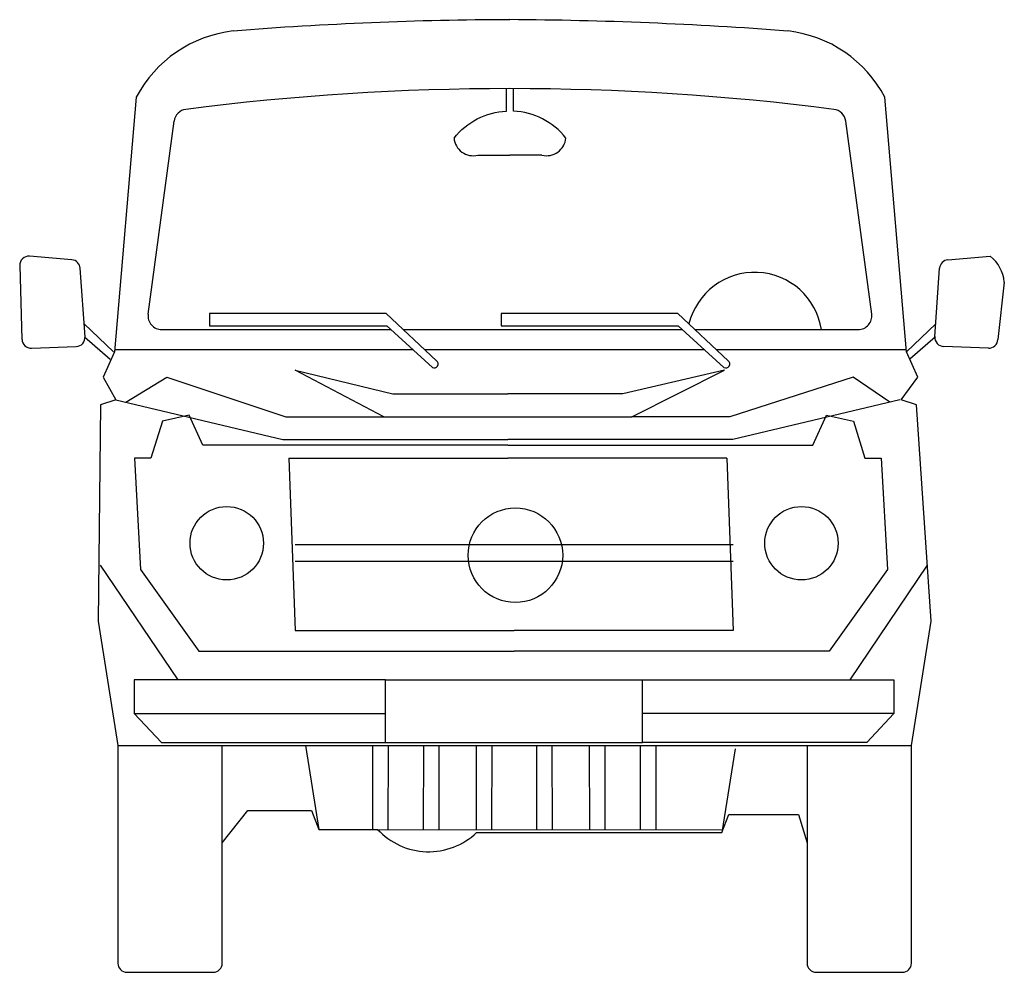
# Model space of a CAD drawing. Extents: x 16.27 to 18.43, y 6.7 to 8.79.
import ezdxf

# ---------------------------------------------------------------- set-up
doc = ezdxf.new("R2010")
doc.units = 0
doc.header["$MEASUREMENT"] = 0
doc.layers.get('0').update_dxf_attribs({"color": 1, "linetype": 'CONTINUOUS'})

msp = doc.modelspace()

# ---------------------------------------------------------------- linework, layer by layer
for p, q in [((17.3406, 8.5889), (17.3405, 8.6382)), ((17.3561, 8.5889), (17.3562, 8.6382)), ((16.5281, 8.6192), (16.4805, 8.0598)), ((18.2189, 8.0598), (18.1714, 8.6192)), ((16.5543, 8.143), (16.6112, 8.5669)), ((18.1425, 8.143), (18.0855, 8.5669)), ((17.278, 8.4921), (17.3484, 8.4921)), ((17.4187, 8.4921), (17.3484, 8.4921)), ((16.3869, 8.2622), (16.2939, 8.27)), ((18.3098, 8.2622), (18.4028, 8.27)), ((16.2722, 8.2494), (16.2773, 8.0874)), ((16.4157, 8.0933), (16.4052, 8.2437)), ((18.281, 8.0933), (18.2915, 8.2437)), ((18.4336, 8.2134), (18.4194, 8.0874)), ((17.0769, 8.1444), (16.6891, 8.1444)), ((16.6891, 8.1444), (16.6891, 8.1174)), ((17.1873, 8.0406), (17.0769, 8.1444)), ((17.717, 8.1444), (17.3291, 8.1444)), ((17.3291, 8.1444), (17.3291, 8.1174)), ((17.8273, 8.0406), (17.717, 8.1444)), ((16.4778, 8.0598), (16.4137, 8.1213)), ((16.584, 8.109), (17.0871, 8.109)), ((16.6891, 8.1174), (17.0778, 8.1174)), ((17.0778, 8.1174), (17.1782, 8.0261)), ((17.1146, 8.109), (17.7271, 8.109)), ((17.3291, 8.1174), (17.7179, 8.1174)), ((17.7179, 8.1174), (17.8182, 8.0261)), ((17.7547, 8.109), (18.1127, 8.109)), ((18.2189, 8.0598), (18.283, 8.1213)), ((16.4142, 8.0932), (16.4707, 8.0441)), ((18.2825, 8.0932), (18.226, 8.0441)), ((16.2981, 8.0681), (16.3965, 8.0719)), ((17.1609, 8.0654), (17.775, 8.0654)), ((17.801, 8.0654), (18.2184, 8.0654)), ((18.3986, 8.0681), (18.3002, 8.0719)), ((16.4805, 8.0598), (16.4556, 8.0047)), ((18.2438, 8.0047), (18.2189, 8.0598)), ((17.0714, 7.9173), (16.8773, 8.0199)), ((16.8773, 8.0199), (17.0913, 7.9678)), ((17.8194, 8.0199), (17.5963, 7.9678)), ((17.6162, 7.9173), (17.8194, 8.0199)), ((16.4556, 8.0047), (16.4834, 7.9547)), ((16.5053, 7.9495), (16.5953, 8.0048)), ((16.5953, 8.0048), (16.8564, 7.9173)), ((18.1015, 8.0048), (17.8312, 7.9173)), ((18.1823, 7.9495), (18.1015, 8.0048)), ((18.2069, 7.9547), (18.2438, 8.0047)), ((16.4834, 7.9547), (16.4496, 7.9438)), ((16.4834, 7.9547), (16.8499, 7.8677)), ((17.0913, 7.9678), (17.3438, 7.9678)), ((17.5963, 7.9678), (17.3438, 7.9678)), ((18.2042, 7.9547), (17.8377, 7.8677)), ((18.2408, 7.9438), (18.2069, 7.9547)), ((16.4496, 7.9438), (16.4443, 7.4688)), ((18.2734, 7.4688), (18.2408, 7.9438)), ((16.6443, 7.9212), (16.5854, 7.9076)), ((16.6744, 7.8554), (16.6443, 7.9212)), ((16.8564, 7.9173), (17.0714, 7.9173)), ((17.0714, 7.9173), (17.6162, 7.9173)), ((17.8312, 7.9173), (17.6162, 7.9173)), ((18.0132, 7.8554), (18.0433, 7.9212)), ((18.0433, 7.9212), (18.1022, 7.9076)), ((16.5854, 7.9076), (16.5601, 7.8267)), ((18.1022, 7.9076), (18.1274, 7.8267)), ((16.8499, 7.8677), (17.3438, 7.8677)), ((17.8377, 7.8677), (17.3438, 7.8677)), ((17.3438, 7.8554), (16.6744, 7.8554)), ((17.3438, 7.8554), (18.0132, 7.8554)), ((16.5601, 7.8267), (16.524, 7.8267)), ((16.524, 7.8267), (16.5377, 7.5818)), ((16.8631, 7.8266), (17.3438, 7.8266)), ((17.8245, 7.8266), (17.3438, 7.8266)), ((17.8245, 7.8266), (17.8382, 7.4483)), ((18.1274, 7.8267), (18.1636, 7.8267)), ((18.1636, 7.8267), (18.1773, 7.5818)), ((16.8768, 7.6372), (17.8382, 7.6372)), ((16.62, 7.3397), (16.4499, 7.5916)), ((16.8768, 7.6003), (17.8382, 7.6003)), ((18.095, 7.3397), (18.265, 7.5916)), ((16.5377, 7.5818), (16.6656, 7.403)), ((18.1773, 7.5818), (18.0494, 7.403)), ((16.4443, 7.4688), (16.4879, 7.1953)), ((18.2298, 7.1953), (18.2734, 7.4688)), ((17.8382, 7.4483), (17.3575, 7.4483)), ((16.6656, 7.403), (17.3575, 7.403)), ((18.0494, 7.403), (17.3575, 7.403)), ((17.0753, 7.3397), (16.5238, 7.3397)), ((16.5238, 7.3397), (16.5238, 7.2661)), ((17.0753, 7.2021), (17.0753, 7.3397)), ((17.0753, 7.3397), (17.6397, 7.3397)), ((17.6397, 7.3397), (18.1912, 7.3397)), ((17.6397, 7.2021), (17.6397, 7.3397)), ((18.1912, 7.3397), (18.1912, 7.2661)), ((16.5238, 7.2661), (17.0753, 7.2661)), ((16.5238, 7.2661), (16.5832, 7.2021)), ((18.1912, 7.2661), (17.6397, 7.2661)), ((18.1912, 7.2661), (18.1317, 7.2021)), ((16.5832, 7.2021), (17.0753, 7.2021)), ((17.0753, 7.2021), (17.6397, 7.2021)), ((18.1317, 7.2021), (17.6397, 7.2021)), ((16.4879, 7.1953), (18.2298, 7.1953)), ((16.4879, 7.1953), (16.4879, 6.7175)), ((17.0467, 7.1953), (17.0465, 7.0113)), ((17.0808, 7.1953), (17.0806, 7.0112)), ((17.1583, 7.1953), (17.1581, 7.0111)), ((17.1924, 7.1953), (17.1922, 7.0111)), ((17.2742, 7.1953), (17.274, 7.011)), ((17.3083, 7.1953), (17.3081, 7.011)), ((17.4067, 7.1953), (17.4069, 7.011)), ((17.4407, 7.1953), (17.4409, 7.011)), ((17.5226, 7.1953), (17.5227, 7.0111)), ((17.5566, 7.1953), (17.5568, 7.0111)), ((17.6342, 7.1953), (17.6344, 7.0112)), ((17.6683, 7.1953), (17.6685, 7.0113)), ((17.8425, 7.1886), (17.8136, 7.0046)), ((18.0007, 7.1953), (18.0007, 6.982)), ((18.2298, 6.7175), (18.2298, 7.1953)), ((16.717, 6.982), (16.7727, 7.0531)), ((16.7727, 7.0531), (16.9125, 7.0531)), ((16.9125, 7.0531), (16.9286, 7.0114)), ((17.8136, 7.0046), (17.8289, 7.0441)), ((17.8289, 7.0441), (17.9817, 7.0441)), ((17.9817, 7.0441), (18.0007, 6.982)), ((16.9286, 7.0114), (17.8159, 7.0105)), ((16.9286, 7.0114), (17.058, 7.0114)), ((17.2753, 7.0046), (17.8136, 7.0046)), ((16.717, 6.7175), (16.717, 6.982)), ((18.0007, 6.982), (18.0007, 6.7175)), ((16.5079, 6.6975), (16.697, 6.6975)), ((18.0207, 6.6975), (18.2098, 6.6975))]:
    msp.add_line(p, q)
msp.add_lwpolyline([(17.2256, 8.5297, -0.216214), (17.3406, 8.5889, -1.192684)], format="xyb")
for points in [[(16.481, 8.0654), (17.1349, 8.0654)], [(16.8631, 7.8266), (16.8768, 7.4483), (17.3575, 7.4483)], [(16.717, 6.982), (16.717, 7.1953)], [(16.8997, 7.1953), (16.9286, 7.0114)]]:
    msp.add_lwpolyline(points)
for centre, radius in [((16.7267, 7.6398), 0.0806), ((17.3604, 7.6135), 0.1038), ((17.9883, 7.6398), 0.0806)]:
    msp.add_circle(centre, radius)
for centre, radius, start, end in [((17.3747, 0.7238), 8.0658, 90.1872, 94.50878), ((17.2939, -0.033), 8.8228, 85.67832, 89.64661), ((16.7718, 8.4911), 0.2754, 96.4914, 152.2637), ((17.9277, 8.4911), 0.2754, 27.7363, 83.5086), ((17.3484, 3.0643), 5.5739, 82.6689, 97.3311), ((16.6409, 8.5629), 0.03, 97.3311, 172.3482), ((17.3484, 8.4326), 0.1565, 38.3519, 87.1534), ((18.0558, 8.5629), 0.03, 7.6518, 82.6689), ((17.2677, 8.5331), 0.0422, 184.5766, 284.1312), ((17.429, 8.5331), 0.0422, 255.8688, 355.4234), ((16.2922, 8.2501), 0.02, 85.2187, 181.7883), ((16.3852, 8.2423), 0.02, 3.9897, 85.2187), ((18.3115, 8.2423), 0.02, 94.7813, 176.0103), ((18.353, 8.2062), 0.0809, 5.0706, 52.0037), ((17.8856, 8.0864), 0.1484, 8.754, 166.3234), ((16.584, 8.139), 0.03, 172.3482, 270), ((18.1127, 8.139), 0.03, 270, 7.6518), ((16.2973, 8.0881), 0.02, 181.7883, 272.2483), ((16.3957, 8.0919), 0.02, 272.2483, 3.9897), ((18.301, 8.0919), 0.02, 176.0103, 267.7517), ((18.3994, 8.0881), 0.02, 267.7517, 358.2117), ((17.1822, 8.0336), 0.00861, 241.9249, 53.9896), ((17.8223, 8.0336), 0.00861, 241.9249, 53.9896), ((17.1699, 7.1145), 0.1522, 222.6533, 313.7886), ((16.5079, 6.7175), 0.02, 180, 270), ((16.697, 6.7175), 0.02, 270, 360), ((18.0207, 6.7175), 0.02, 180, 270), ((18.2098, 6.7175), 0.02, 270, 360)]:
    msp.add_arc(centre, radius, start, end)

doc.saveas('drawing.dxf')
